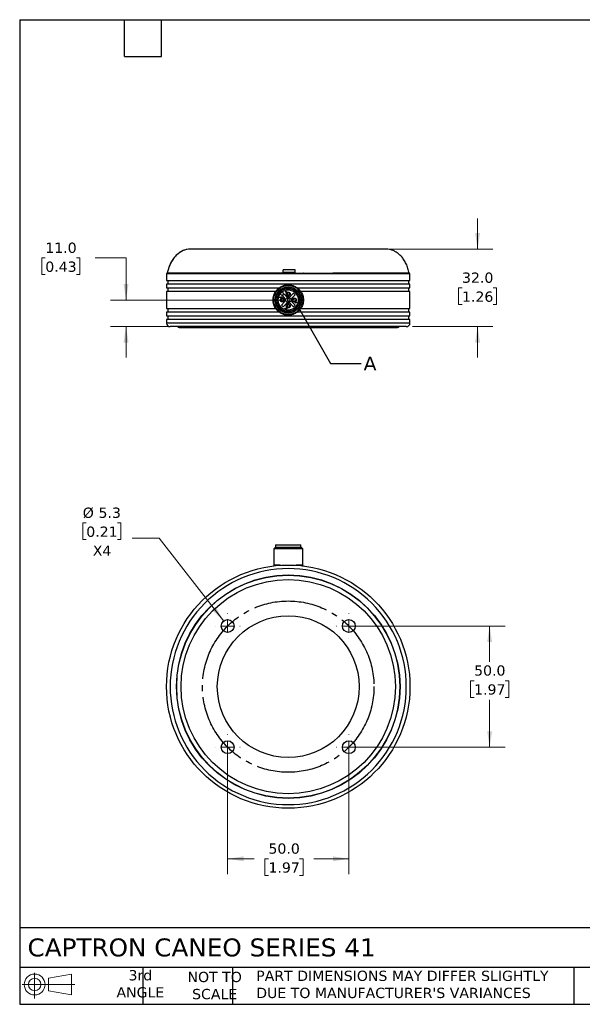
# Model space of a CAD drawing. Header units: millimetres. Extents: x 13 to 546, y 13 to 419.
# Tile 1 of 5: x 13 to 245, y 13 to 419. Entities that reach past the tile are written whole.
import ezdxf

# ---------------------------------------------------------------- set-up
doc = ezdxf.new("R2010")
doc.units = ezdxf.units.MM
doc.header["$LTSCALE"] = 2
doc.linetypes.add('SLD-Center', pattern=[19.05, 15.24, -1.27, 1.27, -1.27])
doc.linetypes.add('SLD-Solid', pattern=[0])
doc.layers.add('CENTER', color=40, linetype='SLD-Center')
doc.layers.add('TEXT', color=140, linetype='SLD-Solid', lineweight=25)
doc.styles.add('SLDTEXTSTYLE0', font='VERDANA.TTF')
doc.styles.get("Standard").update_dxf_attribs({"font": 'VERDANA.TTF'})
doc.dimstyles.new('SLDDIMSTYLE0', dxfattribs={"dimtxt": 4.316016, "dimasz": 6.604, "dimexe": 0, "dimexo": 0.0625, "dimgap": 1.079004, "dimtad": 0, "dimtih": 1, "dimtoh": 1, "dimrnd": 1e-09, "dimzin": 4, "dimdsep": 46, "dimtxsty": 'SLDTEXTSTYLE0', "dimsah": 1, "dimcen": 0.09, "dimadec": 0, "dimazin": 1, "dimtfac": 1, "dimtmove": 0, "dimatfit": 0, "dimfxl": 0, "dimfrac": 2, "dimtolj": 1, "dimtzin": 12, "dimarcsym": 0})
doc.dimstyles.new('SLDDIMSTYLE1', dxfattribs={"dimtxt": 0.18, "dimasz": 6.604, "dimexe": 0, "dimexo": 0.0625, "dimgap": 0, "dimtad": 0, "dimtih": 1, "dimtoh": 1, "dimdec": 0, "dimrnd": 1e-09, "dimzin": 0, "dimdsep": 46, "dimtxsty": 'Standard', "dimblk1": 'NONE', "dimblk2": 'NONE', "dimsah": 1, "dimcen": 0.09, "dimadec": 0, "dimazin": 0, "dimtfac": 6.604, "dimtdec": 0, "dimtofl": 0, "dimtmove": 0, "dimatfit": 3, "dimldrblk": 'NONE', "dimfxl": 0, "dimfrac": 2, "dimtolj": 1, "dimtzin": 0, "dimarcsym": 0})
doc.dimstyles.new('SLDDIMSTYLE4', dxfattribs={"dimtxt": 4.316016, "dimasz": 6.604, "dimexe": 0, "dimexo": 0.0625, "dimgap": 1.079004, "dimtad": 0, "dimtih": 1, "dimtoh": 1, "dimrnd": 1e-09, "dimzin": 4, "dimdsep": 46, "dimtxsty": 'SLDTEXTSTYLE0', "dimsah": 1, "dimcen": 0.09, "dimadec": 0, "dimazin": 1, "dimtfac": 1, "dimtofl": 0, "dimtmove": 0, "dimatfit": 3, "dimfxl": 0, "dimfrac": 2, "dimtolj": 1, "dimtzin": 12, "dimarcsym": 0})
doc.dimstyles.new('SLDDIMSTYLE5', dxfattribs={"dimtxt": 4.316016, "dimasz": 6.604, "dimexe": 0, "dimexo": 0.0625, "dimgap": 1.079004, "dimtad": 0, "dimtih": 1, "dimtoh": 1, "dimrnd": 1e-09, "dimzin": 12, "dimdsep": 46, "dimtxsty": 'SLDTEXTSTYLE0', "dimsah": 1, "dimcen": 0, "dimadec": 0, "dimazin": 3, "dimtfac": 1, "dimtofl": 0, "dimtmove": 0, "dimatfit": 3, "dimfxl": 0, "dimfrac": 2, "dimtolj": 1, "dimtzin": 12, "dimarcsym": 0})

# ---------------------------------------------------------------- blocks, each defined once
blk = doc.blocks.new('Block11')
at = {"color": 7, "linetype": 'SLD-Solid', "lineweight": 18}
for p, q in [((5.18, 10.62), (5.18, 0)), ((10.96, 8.33), (20.35, 10.06)), ((10.96, 3.19), (10.96, 8.33)), ((20.35, 10.06), (20.35, 1.46)), ((0, 5.76), (21.75, 5.76)), ((10.96, 3.19), (20.35, 1.46))]:
    blk.add_line(p, q, dxfattribs=at)
for radius in [4.3, 2.57]:
    blk.add_circle((5.18, 5.76), radius, dxfattribs=at)
blk = doc.blocks.new('Block12')
at = {"color": 7, "linetype": 'Continuous'}
blk.add_blockref('Block11', (0, 0), dxfattribs=at)
blk = doc.blocks.new('_D')
at = {"color": 7, "linetype": 'SLD-Solid', "lineweight": 0}
for p, q in [((201.54, 324.41), (201.54, 337.11)), ((157.49, 324.41), (207.89, 324.41)), ((195.12, 308.4), (193.68, 308.4)), ((193.68, 308.4), (193.68, 301.54)), ((207.95, 308.4), (209.4, 308.4)), ((209.4, 308.4), (209.4, 301.54)), ((193.68, 301.54), (195.12, 301.54)), ((209.4, 301.54), (207.95, 301.54)), ((174.69, 292.4), (207.89, 292.4)), ((201.54, 292.4), (201.54, 279.7))]:
    blk.add_line(p, q, dxfattribs=at)
at = {"color": 7, "linetype": 'SLD-Solid', "lineweight": 18}
for points in [[(201.54, 324.41), (202.55, 331.02), (200.52, 331.02)], [(201.54, 292.4), (200.52, 285.8), (202.55, 285.8)]]:
    blk.add_solid(points, dxfattribs=at)
at = {"color": 7, "linetype": 'SLD-Solid', "lineweight": 18, "char_height": 4.233, "attachment_point": 1, "style": 'SLDTEXTSTYLE0'}
for s, insert in [('32.0', (195.12, 314.74)), ('1.26', (195.12, 306.91))]:
    blk.add_mtext(s, dxfattribs=dict(at, insert=insert))
blk = doc.blocks.new('_D_1')
at = {"color": 7, "linetype": 'SLD-Solid', "lineweight": 0}
for p, q in [((23.25, 320.75), (21.8, 320.75)), ((21.8, 320.75), (21.8, 313.89)), ((36.08, 320.75), (37.52, 320.75)), ((37.52, 320.75), (37.52, 313.89)), ((43.85, 320.75), (56.55, 320.75)), ((56.55, 320.75), (56.55, 303.4)), ((21.8, 313.89), (23.25, 313.89)), ((37.52, 313.89), (36.08, 313.89)), ((120.91, 303.4), (50.2, 303.4)), ((74.81, 292.4), (50.2, 292.4)), ((56.55, 292.4), (56.55, 279.7))]:
    blk.add_line(p, q, dxfattribs=at)
at = {"color": 7, "linetype": 'SLD-Solid', "lineweight": 18}
for points in [[(56.55, 303.4), (57.57, 310.01), (55.54, 310.01)], [(56.55, 292.4), (55.54, 285.8), (57.57, 285.8)]]:
    blk.add_solid(points, dxfattribs=at)
at = {"color": 7, "linetype": 'SLD-Solid', "lineweight": 18, "char_height": 4.233, "attachment_point": 1, "style": 'SLDTEXTSTYLE0'}
for s, insert in [('11.0', (23.25, 327.09)), ('0.43', (23.25, 319.27))]:
    blk.add_mtext(s, dxfattribs=dict(at, insert=insert))
blk = doc.blocks.new('_None')
blk = doc.blocks.new('_D_4')
at = {"color": 7, "linetype": 'SLD-Solid', "lineweight": 0}
for p, q in [((150.99, 168.81), (212.86, 168.81)), ((206.51, 168.81), (206.51, 154.08)), ((200.1, 146.25), (198.65, 146.25)), ((198.65, 146.25), (198.65, 139.39)), ((212.92, 146.25), (214.37, 146.25)), ((214.37, 146.25), (214.37, 139.39)), ((198.65, 139.39), (200.1, 139.39)), ((206.51, 118.81), (206.51, 138.43)), ((214.37, 139.39), (212.92, 139.39)), ((150.99, 118.81), (212.86, 118.81))]:
    blk.add_line(p, q, dxfattribs=at)
at = {"color": 7, "linetype": 'SLD-Solid', "lineweight": 18}
for points in [[(206.51, 168.81), (205.49, 162.21), (207.52, 162.21)], [(206.51, 118.81), (207.52, 125.42), (205.49, 125.42)]]:
    blk.add_solid(points, dxfattribs=at)
at = {"color": 7, "linetype": 'SLD-Solid', "lineweight": 18, "char_height": 4.233, "attachment_point": 1, "style": 'SLDTEXTSTYLE0'}
for s, insert in [('50.0', (200.1, 152.6)), ('1.97', (200.1, 144.77))]:
    blk.add_mtext(s, dxfattribs=dict(at, insert=insert))
blk = doc.blocks.new('_D_5')
at = {"color": 7, "linetype": 'SLD-Solid', "lineweight": 0}
for p, q in [((98.45, 116.27), (98.45, 66.41)), ((148.45, 116.27), (148.45, 66.41)), ((98.45, 72.76), (109.44, 72.76)), ((115.29, 72.76), (113.84, 72.76)), ((113.84, 72.76), (113.84, 65.91)), ((128.11, 72.76), (129.56, 72.76)), ((129.56, 72.76), (129.56, 65.91)), ((148.45, 72.76), (133.96, 72.76)), ((113.84, 65.91), (115.29, 65.91)), ((129.56, 65.91), (128.11, 65.91))]:
    blk.add_line(p, q, dxfattribs=at)
at = {"color": 7, "linetype": 'SLD-Solid', "lineweight": 18}
for points in [[(98.45, 72.76), (105.05, 71.75), (105.05, 73.78)], [(148.45, 72.76), (141.85, 73.78), (141.85, 71.75)]]:
    blk.add_solid(points, dxfattribs=at)
at = {"color": 7, "linetype": 'SLD-Solid', "lineweight": 18, "char_height": 4.233, "attachment_point": 1, "style": 'SLDTEXTSTYLE0'}
for s, insert in [('50.0', (115.29, 79.11)), ('1.97', (115.29, 71.28))]:
    blk.add_mtext(s, dxfattribs=dict(at, insert=insert))
blk = doc.blocks.new('_D_6')
at = {"color": 7, "linetype": 'SLD-Solid', "lineweight": 0}
for p, q in [((40.15, 211.37), (38.7, 211.37)), ((38.7, 211.37), (38.7, 204.51)), ((52.98, 211.37), (54.43, 211.37)), ((54.43, 211.37), (54.43, 204.51)), ((38.7, 204.51), (40.15, 204.51)), ((54.43, 204.51), (52.98, 204.51)), ((70.16, 205.11), (59.05, 205.11)), ((96.82, 170.9), (70.16, 205.11))]:
    blk.add_line(p, q, dxfattribs=at)
at = {"color": 7, "linetype": 'SLD-Solid', "lineweight": 18}
blk.add_solid([(96.82, 170.9), (93.56, 176.74), (91.96, 175.49)], dxfattribs=at)
at = {"color": 7, "linetype": 'SLD-Solid', "lineweight": 18, "char_height": 4.233, "attachment_point": 1, "style": 'SLDTEXTSTYLE0'}
for s, insert in [('%%c', (38.69, 217.72)), ('5.3', (45.21, 217.72)), ('0.21', (40.15, 209.89)), ('X4', (42.84, 202.07))]:
    blk.add_mtext(s, dxfattribs=dict(at, insert=insert))
blk = doc.blocks.new('SW_CENTERMARKSYMBOL_0')
at = {"color": 0, "linetype": 'SLD-Solid', "lineweight": 18}
for p, q in [((0, 5.08), (0, 5.19)), ((-5.08, 0), (-5.19, 0)), ((0, 0), (-2.54, 0)), ((0, 0), (0, 2.54)), ((0, 0), (0, -2.54)), ((0, 0), (2.54, 0)), ((5.08, 0), (5.19, 0)), ((0, -5.08), (0, -5.19))]:
    blk.add_line(p, q, dxfattribs=at)
blk = doc.blocks.new('SW_CENTERMARKSYMBOL_1')
at = {"color": 0, "linetype": 'SLD-Solid', "lineweight": 18}
for p, q in [((0, 5.08), (0, 5.19)), ((-5.08, 0), (-5.19, 0)), ((0, 0), (-2.54, 0)), ((0, 0), (0, 2.54)), ((0, 0), (0, -2.54)), ((0, 0), (2.54, 0)), ((5.08, 0), (5.19, 0)), ((0, -5.08), (0, -5.19))]:
    blk.add_line(p, q, dxfattribs=at)
blk = doc.blocks.new('SW_CENTERMARKSYMBOL_2')
at = {"color": 0, "linetype": 'SLD-Solid', "lineweight": 18}
for p, q in [((0, 5.08), (0, 5.19)), ((-5.08, 0), (-5.19, 0)), ((0, 0), (-2.54, 0)), ((0, 0), (0, 2.54)), ((0, 0), (0, -2.54)), ((0, 0), (2.54, 0)), ((5.08, 0), (5.19, 0)), ((0, -5.08), (0, -5.19))]:
    blk.add_line(p, q, dxfattribs=at)
blk = doc.blocks.new('SW_CENTERMARKSYMBOL_3')
at = {"color": 0, "linetype": 'SLD-Solid', "lineweight": 18}
for p, q in [((0, 5.08), (0, 5.19)), ((-5.08, 0), (-5.19, 0)), ((0, 0), (-2.54, 0)), ((0, 0), (0, 2.54)), ((0, 0), (0, -2.54)), ((0, 0), (2.54, 0)), ((5.08, 0), (5.19, 0)), ((0, -5.08), (0, -5.19))]:
    blk.add_line(p, q, dxfattribs=at)

msp = doc.modelspace()

# ---------------------------------------------------------------- linework, layer by layer
for p, q in [((163.939, 324.403), (82.95, 324.403)), ((73.249, 314.203), (73.249, 311.403)), ((173.649, 314.203), (73.249, 314.203)), ((73.449, 314.453), (73.449, 314.403)), ((96.102, 314.403), (73.449, 314.403)), ((123.449, 314.403), (96.102, 314.403)), ((105.842, 314.45), (105.799, 314.45)), ((121.318, 314.903), (126.304, 314.903)), ((126.304, 314.903), (126.279, 315.903)), ((126.302, 314.483), (126.295, 314.903)), ((129.79, 314.451), (129.616, 314.451)), ((141.844, 314.45), (141.806, 314.45)), ((173.299, 314.452), (173.197, 314.452)), ((173.649, 311.403), (173.649, 314.203)), ((73.249, 311.403), (173.649, 311.403)), ((73.249, 309.903), (73.249, 308.403)), ((173.649, 309.903), (73.249, 309.903)), ((73.749, 311.403), (73.749, 309.903)), ((173.149, 309.903), (173.149, 311.403)), ((173.649, 308.403), (173.649, 309.903)), ((73.249, 308.403), (119.699, 308.403)), ((73.249, 306.903), (73.249, 299.903)), ((118.271, 306.903), (73.249, 306.903)), ((73.749, 308.403), (73.749, 306.903)), ((118.576, 306.903), (118.271, 306.903)), ((118.995, 307.423), (118.995, 307.787)), ((120.481, 305.525), (120.123, 305.884)), ((120.782, 305.362), (121.823, 304.322)), ((120.971, 306.732), (121.329, 306.374)), ((122.53, 305.029), (121.494, 306.065)), ((122.175, 306.801), (122.798, 306.785)), ((122.798, 306.785), (122.708, 306.879)), ((122.766, 306.934), (122.918, 306.773)), ((125.57, 306.231), (124.368, 305.029)), ((125.076, 304.322), (126.278, 305.524)), ((126.278, 305.524), (125.57, 306.231)), ((127.199, 308.403), (173.649, 308.403)), ((127.903, 307.787), (127.903, 307.423)), ((128.627, 306.903), (128.323, 306.903)), ((173.649, 306.903), (128.627, 306.903)), ((173.149, 306.903), (173.149, 308.403)), ((173.649, 299.903), (173.649, 306.903)), ((120.041, 304.742), (120.504, 304.436)), ((120.453, 304.374), (120.055, 304.636)), ((121.823, 302.483), (120.621, 301.281)), ((120.621, 301.281), (121.328, 300.574)), ((121.328, 300.574), (122.53, 301.776)), ((124.368, 301.776), (125.57, 300.574)), ((126.278, 301.281), (125.076, 302.483)), ((125.57, 300.574), (126.278, 301.281)), ((126.44, 302.333), (126.447, 302.573)), ((126.499, 302.61), (127.054, 302.435)), ((126.526, 302.518), (126.52, 302.331)), ((127.03, 302.358), (126.526, 302.518)), ((73.249, 299.903), (118.271, 299.903)), ((73.249, 298.403), (73.249, 296.903)), ((119.699, 298.403), (73.249, 298.403)), ((73.249, 296.903), (173.649, 296.903)), ((73.749, 299.903), (73.749, 298.403)), ((73.749, 296.903), (73.749, 295.403)), ((118.271, 299.903), (118.576, 299.903)), ((118.995, 299.018), (118.995, 299.383)), ((173.649, 298.403), (127.199, 298.403)), ((127.903, 299.383), (127.903, 299.018)), ((128.323, 299.903), (128.627, 299.903)), ((128.627, 299.903), (173.649, 299.903)), ((173.149, 298.403), (173.149, 299.903)), ((173.149, 295.403), (173.149, 296.903)), ((173.649, 296.903), (173.649, 298.403)), ((73.249, 295.403), (73.249, 293.903)), ((173.649, 295.403), (73.249, 295.403)), ((123.449, 293.903), (73.249, 293.903)), ((173.649, 293.903), (123.449, 293.903)), ((173.649, 293.903), (173.649, 295.403)), ((78.449, 292.103), (168.449, 292.103)), ((118.049, 201.313), (117.449, 200.713)), ((117.449, 200.713), (117.449, 193.913)), ((129.449, 200.713), (117.449, 200.713)), ((128.849, 201.313), (118.049, 201.313)), ((118.249, 202.313), (118.249, 201.313)), ((118.249, 202.313), (128.649, 202.313)), ((128.649, 201.313), (128.649, 202.313)), ((129.449, 200.713), (128.849, 201.313)), ((129.449, 193.913), (129.449, 200.713)), ((117.449, 193.913), (117.682, 193.681)), ((120.282, 193.913), (117.449, 193.913)), ((129.449, 193.913), (126.616, 193.913)), ((129.217, 193.681), (129.449, 193.913))]:
    msp.add_line(p, q)
at = {"color": 7, "linetype": 'SLD-Solid', "lineweight": 18}
msp.add_circle((123.449, 303.403), 6.25, dxfattribs=at)
for centre, radius in [((123.449, 303.403), 6), ((123.449, 303.403), 5.4), ((123.449, 303.403), 5.2), ((123.449, 303.403), 4.65), ((123.449, 303.403), 4.15), ((123.449, 305.903), 0.8), ((120.949, 303.403), 0.8), ((123.449, 303.403), 1.1), ((123.449, 300.903), 0.8), ((125.949, 303.403), 0.8), ((123.449, 143.813), 50.2), ((123.449, 143.813), 46.1), ((123.449, 143.813), 46), ((123.449, 143.813), 44.2), ((123.449, 143.813), 29.25), ((98.449, 168.813), 2.65), ((148.449, 168.813), 2.65), ((98.449, 118.813), 2.65), ((148.449, 118.813), 2.65)]:
    msp.add_circle(centre, radius)
for centre, radius, start, end in [((73.449, 314.203), 0.2, 90, 180), ((173.449, 314.203), 0.2, 0, 90), ((120.905, 305.95), 0.6, 225, 45), ((123.449, 305.948), 1.3, 225, 315), ((123.449, 305.903), 0.5, 0.0372, 180.0372), ((123.449, 305.903), 0.5, 180.0372, 0.0372), ((120.949, 303.403), 0.5, 95.0372, 275.0372), ((120.949, 303.403), 0.5, 275.0372, 95.0372), ((120.904, 303.403), 1.3, 315, 45), ((123.449, 300.857), 1.3, 45, 135), ((123.449, 303.403), 0.5, 0.0372, 180.0372), ((123.449, 303.403), 0.5, 180.0372, 0.0372), ((123.449, 300.903), 0.5, 5.0372, 185.0372), ((123.449, 300.903), 0.5, 185.0372, 5.0372), ((125.995, 303.403), 1.3, 135, 225), ((125.949, 303.403), 0.5, 95.0372, 275.0372), ((125.949, 303.403), 0.5, 275.0372, 95.0372), ((74.749, 293.903), 1.5, 180, 270), ((172.149, 293.903), 1.5, 270, 0), ((78.449, 293.103), 1, 224.87138, 270), ((168.449, 293.103), 1, 270, 315.47936)]:
    msp.add_arc(centre, radius, start, end)
for points, knots in [([(82.95, 324.403), (79.293, 324.403), (74.912, 321.187), (73.56, 314.453), (73.56, 314.453), (73.56, 314.452), (73.56, 314.452)], [0, 0, 0, 0, 0.99753447, 0.99753447, 0.99753447, 0.99753723, 0.99753723, 0.99753723, 0.99753723]), ([(82.949, 324.403), (82.525, 324.377), (81.655, 324.326), (80.359, 323.929), (79.074, 323.299), (77.833, 322.407), (76.676, 321.266), (75.632, 319.875), (74.734, 318.236), (74.01, 316.409), (73.716, 315.102), (73.57, 314.452)], [0, 0, 0, 0, 0.0860178, 0.1767747, 0.2731037, 0.3758332, 0.4859037, 0.602248, 0.7280411, 0.8647798, 1, 1, 1, 1]), ([(173.329, 314.452), (173.179, 315.115), (172.879, 316.444), (172.137, 318.299), (171.215, 319.956), (170.15, 321.349), (168.985, 322.473), (167.754, 323.339), (166.492, 323.946), (165.22, 324.329), (164.365, 324.378), (163.949, 324.403)], [0, 0, 0, 0, 0.1378096, 0.2767073, 0.4043172, 0.5222091, 0.6317201, 0.7321992, 0.8265493, 0.9155528, 1, 1, 1, 1]), ([(96.102, 314.453), (94.96, 314.453), (92.677, 314.453), (89.484, 314.453), (86.49, 314.453), (83.766, 314.453), (81.349, 314.453), (79.225, 314.453), (77.397, 314.453), (75.902, 314.453), (74.757, 314.453), (73.961, 314.453), (73.507, 314.453), (73.49, 314.453), (73.482, 314.453)], [0, 0, 0, 0, 0.0837973, 0.1675946, 0.2538265, 0.3400583, 0.4238556, 0.5076529, 0.5938848, 0.6801166, 0.7639139, 0.8477112, 0.933943, 1, 1, 1, 1]), ([(123.449, 314.453), (121.019, 314.452), (118.62, 314.452), (113.878, 314.453), (111.536, 314.453), (108.645, 314.453), (108.068, 314.453), (106.919, 314.452), (106.347, 314.452), (104.647, 314.452), (103.533, 314.453), (100.249, 314.452), (98.136, 314.453), (96.102, 314.453)], [0, 0, 0, 0, 0.25, 0.25, 0.5, 0.5, 0.5625, 0.5625, 0.625, 0.625, 0.75, 0.75, 1, 1, 1, 1]), ([(105.799, 314.453), (105.735, 314.453), (104.364, 314.452), (102.737, 314.453), (100.58, 314.452), (99.631, 314.453), (99.024, 314.453), (99.003, 314.453)], [0, 0, 0, 0, 0.0271343, 0.5775286, 0.7150168, 0.9900375, 1, 1, 1, 1]), ([(173.411, 314.403), (173.414, 314.403), (173.423, 314.403), (173.077, 314.403), (172.413, 314.403), (171.421, 314.403), (170.126, 314.403), (168.53, 314.403), (166.645, 314.403), (164.484, 314.403), (162.059, 314.403), (159.387, 314.403), (156.484, 314.403), (153.37, 314.403), (150.064, 314.403), (146.587, 314.403), (142.962, 314.403), (139.211, 314.403), (135.36, 314.403), (131.432, 314.403), (127.454, 314.403), (124.784, 314.403), (123.449, 314.403)], [0, 0, 0, 0, 0.0312496, 0.0822365, 0.1332233, 0.1842102, 0.2351971, 0.2861839, 0.3371708, 0.3881576, 0.4391445, 0.4901314, 0.5411182, 0.5921051, 0.643092, 0.6940788, 0.7450657, 0.7960525, 0.8470394, 0.8980263, 0.9490131, 1, 1, 1, 1]), ([(173.329, 314.452), (173.32, 314.452), (173.304, 314.452), (173.16, 314.452), (173.002, 314.452), (172.794, 314.452), (172.538, 314.453), (172.132, 314.453), (171.631, 314.452), (171.036, 314.452), (170.626, 314.452), (170.011, 314.453), (169.134, 314.453), (167.783, 314.452), (166.513, 314.452), (165.412, 314.452), (164.547, 314.452), (163.793, 314.452), (163.014, 314.452), (162.211, 314.452), (161.376, 314.452), (160.519, 314.452), (159.638, 314.452), (158.728, 314.452), (157.797, 314.452), (156.844, 314.452), (155.668, 314.452), (154.662, 314.452), (153.637, 314.452), (152.593, 314.452), (151.313, 314.452), (150.004, 314.452), (148.67, 314.452), (147.538, 314.452), (145.932, 314.452), (144.129, 314.453), (142.503, 314.453), (141.844, 314.453)], [0, 0, 0, 0, 0.0463244, 0.0725433, 0.0987623, 0.1249812, 0.1512002, 0.1774191, 0.2298763, 0.2560952, 0.2823142, 0.2954225, 0.3478796, 0.4003368, 0.4530008, 0.4792197, 0.5054386, 0.5316576, 0.5447659, 0.5709848, 0.5972038, 0.610312, 0.636531, 0.6627499, 0.6758582, 0.7020771, 0.7282961, 0.754515, 0.7676233, 0.7938423, 0.8200612, 0.8462801, 0.8724991, 0.898718, 0.9118263, 0.9642835, 1, 1, 1, 1]), ([(119.699, 308.403), (120.24, 308.808), (120.83, 309.117), (121.79, 309.438), (122.117, 309.518), (122.777, 309.625), (123.111, 309.653), (124.126, 309.653), (124.784, 309.545), (125.744, 309.226), (126.054, 309.094), (126.646, 308.784), (126.929, 308.605), (127.199, 308.403)], [0, 0, 0, 0, 0.25, 0.25, 0.375, 0.375, 0.5, 0.5, 0.75, 0.75, 0.875, 0.875, 1, 1, 1, 1]), ([(118.271, 299.903), (117.922, 300.419), (117.657, 300.975), (117.383, 301.865), (117.314, 302.17), (117.223, 302.78), (117.199, 303.088), (117.199, 303.706), (117.222, 304.019), (117.313, 304.632), (117.381, 304.932), (117.561, 305.522), (117.674, 305.812), (117.942, 306.374), (118.096, 306.644), (118.271, 306.903)], [0, 0, 0, 0, 0.25, 0.25, 0.375, 0.375, 0.5, 0.5, 0.625, 0.625, 0.75, 0.75, 0.875, 0.875, 1, 1, 1, 1]), ([(122.918, 306.773), (122.929, 306.763), (122.933, 306.752), (122.932, 306.714), (122.919, 306.701), (122.652, 306.709), (122.412, 306.715), (122.146, 306.722), (122.133, 306.736), (122.134, 306.789), (122.148, 306.802), (122.175, 306.801)], [0, 0, 0, 0, 0.0329897, 0.0329897, 0.1134021, 0.1134021, 0.8391753, 0.8391753, 0.9195876, 0.9195876, 1, 1, 1, 1]), ([(122.708, 306.879), (122.701, 306.887), (122.697, 306.896), (122.698, 306.934), (122.712, 306.947), (122.75, 306.946), (122.759, 306.942), (122.766, 306.934)], [0, 0, 0, 0, 0.2257833, 0.2257833, 0.7761301, 0.7761301, 1, 1, 1, 1]), ([(128.627, 306.903), (128.976, 306.386), (129.241, 305.831), (129.515, 304.942), (129.584, 304.636), (129.676, 304.024), (129.699, 303.715), (129.699, 302.778), (129.608, 302.169), (129.336, 301.279), (129.222, 300.988), (128.955, 300.43), (128.802, 300.161), (128.627, 299.903)], [0, 0, 0, 0, 0.25, 0.25, 0.375, 0.375, 0.5, 0.5, 0.75, 0.75, 0.875, 0.875, 1, 1, 1, 1]), ([(120.055, 304.636), (120.053, 304.554), (120.051, 304.471), (120.048, 304.362), (120.034, 304.349), (119.981, 304.35), (119.968, 304.364), (119.971, 304.497), (119.974, 304.604), (119.978, 304.737), (119.992, 304.75), (120.026, 304.749), (120.034, 304.746), (120.041, 304.742)], [0, 0, 0, 0, 0.2987155, 0.2987155, 0.3946433, 0.3946433, 0.4905712, 0.4905712, 0.8753758, 0.8753758, 0.9713036, 0.9713036, 1, 1, 1, 1]), ([(120.71, 304.389), (120.67, 304.351), (120.622, 304.333), (120.529, 304.335), (120.491, 304.348), (120.453, 304.374)], [0, 0, 0, 0, 0.5926829, 0.5926829, 1, 1, 1, 1]), ([(120.504, 304.436), (120.525, 304.422), (120.547, 304.415), (120.602, 304.413), (120.631, 304.424), (120.679, 304.47), (120.692, 304.498), (120.694, 304.576), (120.661, 304.619), (120.595, 304.659)], [0, 0, 0, 0, 0.1692047, 0.1692047, 0.4162437, 0.4162437, 0.6632826, 0.6632826, 1, 1, 1, 1]), ([(120.595, 304.659), (120.583, 304.667), (120.576, 304.678), (120.578, 304.721), (120.591, 304.734), (120.624, 304.733), (120.629, 304.731), (120.634, 304.729)], [0, 0, 0, 0, 0.3258103, 0.3258103, 0.8782713, 0.8782713, 1, 1, 1, 1]), ([(120.634, 304.729), (120.729, 304.676), (120.775, 304.61), (120.771, 304.473), (120.75, 304.427), (120.71, 304.389)], [0, 0, 0, 0, 0.59401, 0.59401, 1, 1, 1, 1]), ([(126.438, 302.253), (126.398, 302.254), (126.358, 302.255), (126.292, 302.257), (126.279, 302.271), (126.28, 302.324), (126.294, 302.337), (126.36, 302.335), (126.4, 302.334), (126.44, 302.333)], [0, 0, 0, 0, 0.3003413, 0.3003413, 0.5, 0.5, 0.6996587, 0.6996587, 1, 1, 1, 1]), ([(126.518, 302.251), (126.518, 302.224), (126.517, 302.197), (126.515, 302.144), (126.502, 302.131), (126.448, 302.132), (126.435, 302.146), (126.437, 302.199), (126.438, 302.226), (126.438, 302.253)], [0, 0, 0, 0, 0.2503556, 0.2503556, 0.5, 0.5, 0.7496444, 0.7496444, 1, 1, 1, 1]), ([(126.447, 302.573), (126.448, 302.599), (126.461, 302.612), (126.492, 302.611), (126.496, 302.611), (126.499, 302.61)], [0, 0, 0, 0, 0.8602941, 0.8602941, 1, 1, 1, 1]), ([(126.52, 302.331), (126.56, 302.33), (126.6, 302.328), (126.667, 302.327), (126.68, 302.313), (126.679, 302.26), (126.665, 302.247), (126.598, 302.248), (126.558, 302.25), (126.518, 302.251)], [0, 0, 0, 0, 0.3003413, 0.3003413, 0.5, 0.5, 0.6996587, 0.6996587, 1, 1, 1, 1]), ([(127.054, 302.435), (127.074, 302.429), (127.083, 302.416), (127.082, 302.369), (127.068, 302.356), (127.037, 302.357), (127.034, 302.357), (127.03, 302.358)], [0, 0, 0, 0, 0.4011459, 0.4011459, 0.928495, 0.928495, 1, 1, 1, 1]), ([(127.199, 298.403), (126.659, 297.997), (126.069, 297.688), (125.109, 297.367), (124.782, 297.287), (124.122, 297.18), (123.788, 297.153), (122.772, 297.153), (122.114, 297.26), (121.154, 297.58), (120.844, 297.712), (120.253, 298.022), (119.969, 298.2), (119.699, 298.403)], [0, 0, 0, 0, 0.25, 0.25, 0.375, 0.375, 0.5, 0.5, 0.75, 0.75, 0.875, 0.875, 1, 1, 1, 1]), ([(122.567, 299.825), (122.525, 299.772), (122.471, 299.747), (122.378, 299.75), (122.351, 299.75), (122.269, 299.753), (122.223, 299.773), (122.147, 299.854), (122.128, 299.901), (122.131, 300.01), (122.133, 300.063), (122.135, 300.143), (122.149, 300.156), (122.202, 300.155), (122.215, 300.141), (122.213, 300.061), (122.211, 300.008), (122.209, 299.921), (122.22, 299.892), (122.242, 299.868)], [0, 0, 0, 0, 0.1664463, 0.1664463, 0.2335586, 0.2335586, 0.3731218, 0.3731218, 0.5118759, 0.5118759, 0.6464254, 0.6464254, 0.713509, 0.713509, 0.7805926, 0.7805926, 0.9151421, 0.9151421, 1, 1, 1, 1]), ([(122.242, 299.868), (122.265, 299.844), (122.293, 299.832), (122.353, 299.83), (122.38, 299.83), (122.44, 299.828), (122.468, 299.839), (122.492, 299.862)], [0, 0, 0, 0, 0.3598055, 0.3598055, 0.6450567, 0.6450567, 1, 1, 1, 1]), ([(122.492, 299.862), (122.516, 299.885), (122.529, 299.912), (122.531, 299.972), (122.531, 299.999), (122.533, 300.052), (122.546, 300.065), (122.6, 300.064), (122.613, 300.05), (122.611, 299.997), (122.61, 299.97), (122.609, 299.91), (122.62, 299.881), (122.642, 299.857)], [0, 0, 0, 0, 0.1914336, 0.1914336, 0.3452797, 0.3452797, 0.4986888, 0.4986888, 0.6520979, 0.6520979, 0.8059441, 0.8059441, 1, 1, 1, 1]), ([(122.642, 299.857), (122.665, 299.834), (122.693, 299.821), (122.76, 299.819), (122.788, 299.83), (122.836, 299.876), (122.849, 299.904), (122.851, 299.99), (122.853, 300.044), (122.855, 300.123), (122.868, 300.137), (122.922, 300.135), (122.935, 300.121), (122.933, 300.041), (122.931, 299.988), (122.928, 299.879), (122.907, 299.833), (122.827, 299.757), (122.779, 299.739), (122.658, 299.742), (122.606, 299.77), (122.567, 299.825)], [0, 0, 0, 0, 0.0769781, 0.0769781, 0.1529159, 0.1529159, 0.2288537, 0.2288537, 0.3509091, 0.3509091, 0.4117634, 0.4117634, 0.4726176, 0.4726176, 0.594673, 0.594673, 0.7215828, 0.7215828, 0.8477569, 0.8477569, 1, 1, 1, 1]), ([(123.449, 292.403), (110.533, 292.403), (98.146, 292.403), (79.88, 292.403), (74.749, 292.403), (74.749, 292.403)], [0, 0, 0, 0, 0.5, 0.5, 1, 1, 1, 1]), ([(172.149, 292.403), (172.149, 292.403), (167.018, 292.403), (148.752, 292.403), (136.365, 292.403), (123.449, 292.403)], [0, 0, 0, 0, 0.5, 0.5, 1, 1, 1, 1]), ([(123.449, 192.513), (110.533, 192.513), (98.146, 187.382), (79.88, 169.117), (74.749, 156.729), (74.749, 130.898), (79.88, 118.51), (98.146, 100.245), (110.533, 95.113), (123.449, 95.113)], [0, 0, 0, 0, 0.25, 0.25, 0.5, 0.5, 0.75, 0.75, 1, 1, 1, 1]), ([(123.449, 95.113), (136.365, 95.113), (148.752, 100.245), (167.018, 118.51), (172.149, 130.898), (172.149, 156.729), (167.018, 169.117), (148.752, 187.382), (136.365, 192.513), (123.449, 192.513)], [0, 0, 0, 0, 0.25, 0.25, 0.5, 0.5, 0.75, 0.75, 1, 1, 1, 1]), ([(129.217, 193.681), (129.316, 193.669), (129.515, 193.646), (129.667, 193.627), (129.688, 193.624), (129.699, 193.623)], [0, 0, 0, 0, 0.3365352, 0.6682689, 1, 1, 1, 1])]:
    msp.add_open_spline(points, degree=3, knots=knots)
for points in [[(121.313, 314.452), (121.321, 314.94), (121.328, 315.424), (121.336, 315.903)], [(126.287, 315.903), (124.639, 315.903), (122.984, 315.903), (121.336, 315.903)], [(126.314, 314.452), (126.305, 314.94), (126.296, 315.424), (126.287, 315.903)], [(118.995, 307.787), (119.214, 308.01), (119.449, 308.215), (119.699, 308.403)], [(127.199, 308.403), (127.449, 308.215), (127.684, 308.01), (127.903, 307.787)], [(119.699, 298.403), (119.449, 298.59), (119.214, 298.795), (118.995, 299.018)], [(127.903, 299.018), (127.684, 298.795), (127.449, 298.59), (127.199, 298.403)]]:
    msp.add_open_spline(points, degree=3)
at = {"layer": 'CENTER', "linetype": 'SLD-Center'}
msp.add_circle((123.449, 143.813), 35.355, dxfattribs=at)
at = {"layer": 'TEXT'}
for p, q in [((12.7, 419.1), (546.1, 419.1)), ((12.7, 419.1), (12.7, 12.7)), ((55.88, 403.86), (55.88, 419.1)), ((71.12, 403.86), (71.12, 419.1)), ((55.88, 403.86), (71.12, 403.86)), ((546.1, 44.252), (12.7, 44.252)), ((546.1, 27.94), (12.7, 27.94)), ((63.5, 27.94), (63.5, 12.7)), ((100.423, 27.94), (100.423, 12.7)), ((241.293, 27.94), (241.293, 12.7)), ((12.7, 12.7), (546.1, 12.7))]:
    msp.add_line(p, q, dxfattribs=at)

# ---------------------------------------------------------------- block references
at = {"color": 7, "linetype": 'Continuous', "lineweight": 0}
for name, p in [('SW_CENTERMARKSYMBOL_0', (98.449, 168.813)), ('SW_CENTERMARKSYMBOL_1', (148.449, 168.813)), ('SW_CENTERMARKSYMBOL_3', (98.449, 118.813)), ('SW_CENTERMARKSYMBOL_2', (148.449, 118.813))]:
    msp.add_blockref(name, p, dxfattribs=at)
at = {"layer": 'TEXT'}
msp.add_blockref('Block12', (13.676, 15.108), dxfattribs=at)

# ---------------------------------------------------------------- texts
at = {"color": 7, "linetype": 'SLD-Solid', "lineweight": 18, "insert": (154.542, 280), "char_height": 5.644, "attachment_point": 1, "style": 'SLDTEXTSTYLE0'}
msp.add_mtext('A', dxfattribs=at)
at = {"layer": 'TEXT', "style": 'SLDTEXTSTYLE0'}
for s, insert, char_height, attachment_point in [('CAPTRON CANEO SERIES 41', (15.931, 39.881), 7.40833, 1), ('3rd^JANGLE', (62.466, 26.817), 4.2333, 2), ('NOT TO^JSCALE', (93.112, 26.111), 4.23333, 2), ("PART DIMENSIONS MAY DIFFER SLIGHTLY ^JDUE TO MANUFACTURER'S VARIANCES", (110.239, 26.581), 4.23333, 1)]:
    msp.add_mtext(s, dxfattribs=dict(at, insert=insert, char_height=char_height, attachment_point=attachment_point))

# ---------------------------------------------------------------- dimensions: what is measured, and where the dimension line sits
at = {"color": 7, "linetype": 'SLD-Solid', "lineweight": 18}
for base, p1, p2, dimstyle, picture, middle in [((201.537, 292.403), (154.949, 324.413), (172.149, 292.403), 'SLDDIMSTYLE0', '_D', (201.537, 308.398)), ((56.555, 303.403), (77.349, 292.403), (123.449, 303.403), 'SLDDIMSTYLE0', '_D_1', (56.555, 320.751)), ((206.509, 168.813), (148.449, 118.813), (148.449, 168.813), 'SLDDIMSTYLE4', '_D_4', (206.509, 146.254))]:
    dim = msp.add_linear_dim(base=base, p1=p1, p2=p2, angle=90, dimstyle=dimstyle, dxfattribs=at)
    dim.commit()
    dim.dimension.update_dxf_attribs({"geometry": picture, "text_midpoint": middle, "dimtype": 160})
dim = msp.add_diameter_dim_2p(p1=(100.078, 166.723), p2=(96.82, 170.904), text='<>\\PX4', dimstyle='SLDDIMSTYLE5', dxfattribs=at)
dim.commit()
dim.dimension.update_dxf_attribs({"geometry": '_D_6', "text_midpoint": (46.564, 207.337), "dimtype": 163})
dim = msp.add_linear_dim(base=(98.449, 72.765), p1=(148.449, 118.813), p2=(98.449, 118.813), dimstyle='SLDDIMSTYLE4', dxfattribs=at)
dim.commit()
dim.dimension.update_dxf_attribs({"geometry": '_D_5', "text_midpoint": (121.701, 72.765), "dimtype": 160})

# ---------------------------------------------------------------- leaders
at = {"color": 7, "linetype": 'SLD-Solid', "lineweight": 18, "has_arrowhead": 0}
msp.add_leader([(128.161, 299.297), (140.842, 277.183), (153.542, 277.183)], dimstyle='SLDDIMSTYLE1', dxfattribs=at)

doc.saveas('drawing.dxf')
